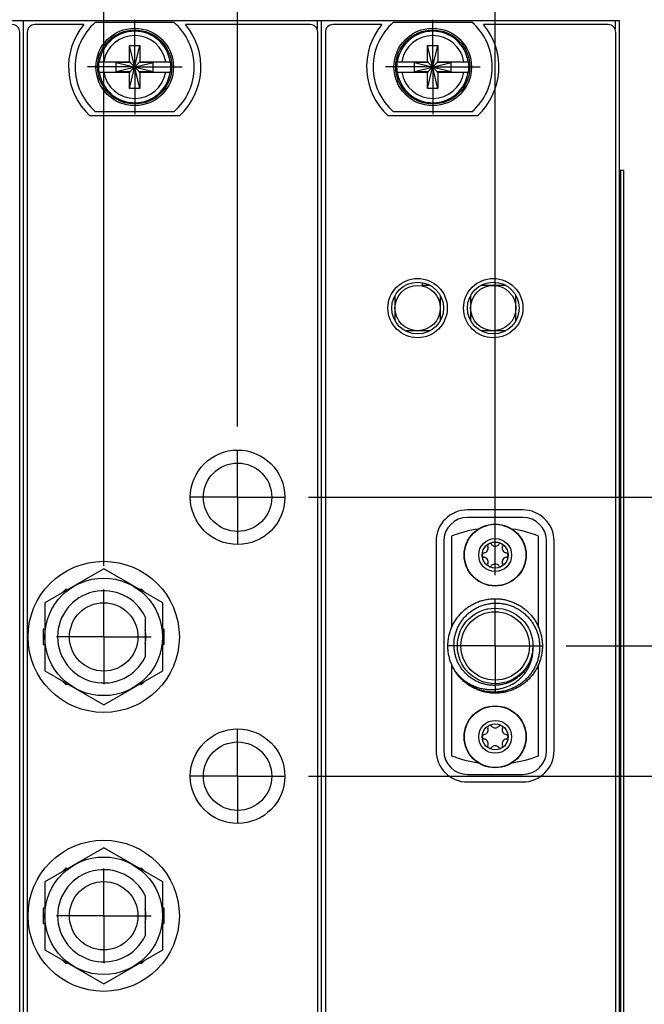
# Model space of a CAD drawing. Header units: inches. Extents: x 0.2 to 16.8, y 0.1 to 10.8.
# Tile 6 of 29: x 5.1 to 6.7, y 5.4 to 8. Entities that reach past the tile are written whole.
import ezdxf

# ---------------------------------------------------------------- set-up
doc = ezdxf.new("R2010")
doc.units = ezdxf.units.IN
doc.header["$LTSCALE"] = 0.935
doc.header["$MEASUREMENT"] = 0
doc.linetypes.add('CENTER', pattern=[0.6, 0.375, -0.075, 0.075, -0.075])
doc.layers.get('0').update_dxf_attribs({"linetype": 'CONTINUOUS'})
doc.layers.add('DEFAULT_1', color=7, linetype='CENTER')
doc.layers.add('DIMENSIONS', color=7, linetype='CONTINUOUS')
doc.styles.get("Standard").update_dxf_attribs({"font": 'txt', "width": 0.8})
doc.dimstyles.new('DIMSTYLE_1', dxfattribs={"dimtxt": 0.125, "dimasz": 0.18, "dimexe": 0.18, "dimexo": 0.0625, "dimgap": 0.09, "dimtad": 0, "dimtih": 1, "dimtoh": 1, "dimdec": 3, "dimzin": 4, "dimdsep": 46, "dimtxsty": 'STANDARD', "dimblk": '_FILLED', "dimblk1": '_FILLED', "dimblk2": '_FILLED', "dimcen": 0.09, "dimadec": 0, "dimazin": 0, "dimtp": 0.01, "dimtm": 0.01, "dimtfac": 1, "dimtdec": 3, "dimtofl": 0, "dimtmove": 0, "dimatfit": 3, "dimldrblk": '_FILLED', "dimfxl": 1, "dimtolj": 1, "dimtzin": 4, "dimarcsym": 0})

# ---------------------------------------------------------------- blocks, each defined once
blk = doc.blocks.new('*D6')
at = {"layer": 'DIMENSIONS', "color": 2, "linetype": 'CONTINUOUS'}
blk.add_line((6.5247, 6.3094), (7.3643, 6.3094), dxfattribs=at)
at = {"layer": 'DIMENSIONS', "color": 2, "linetype": 'CONTINUOUS', "width": 0.8}
for s, p in [('1.532', (7.5268, 6.2469)), ('[', (8.1518, 6.2469)), ('38.91', (8.2518, 6.2469)), (']', (8.7518, 6.2469)), ('-', (7.4268, 6.2469))]:
    blk.add_text(s, height=0.125, dxfattribs=at).set_placement(p)
blk = doc.blocks.new('_FILLED')
at = {"color": 0, "linetype": 'BYBLOCK'}
blk.add_solid([(0, 0), (-1, 0.174), (-1, -0.174)], dxfattribs=at)
blk = doc.blocks.new('*D7')
at = {"layer": 'DIMENSIONS', "color": 2, "linetype": 'CONTINUOUS'}
blk.add_line((6.5247, 4.9094), (7.3643, 4.9094), dxfattribs=at)
at = {"layer": 'DIMENSIONS', "color": 2, "linetype": 'CONTINUOUS', "width": 0.8}
for s, p in [('[', (8.1518, 4.8469)), (']', (8.7518, 4.8469)), ('2.932', (7.5268, 4.8469)), ('74.47', (8.2518, 4.8469)), ('-', (7.4268, 4.8469))]:
    blk.add_text(s, height=0.125, dxfattribs=at).set_placement(p)
blk = doc.blocks.new('*D8')
at = {"layer": 'DIMENSIONS', "color": 2, "linetype": 'CONTINUOUS'}
blk.add_line((6.5247, 4.2524), (7.3643, 4.2524), dxfattribs=at)
at = {"layer": 'DIMENSIONS', "color": 2, "linetype": 'CONTINUOUS', "width": 0.8}
for s, p in [('[', (8.1518, 4.1899)), (']', (8.7518, 4.1899)), ('3.589', (7.5268, 4.1899)), ('91.16', (8.2518, 4.1899)), ('-', (7.4268, 4.1899))]:
    blk.add_text(s, height=0.125, dxfattribs=at).set_placement(p)
blk = doc.blocks.new('*D9')
at = {"layer": 'DIMENSIONS', "color": 2, "linetype": 'CONTINUOUS'}
blk.add_line((5.8437, 4.4888), (7.3643, 4.4888), dxfattribs=at)
at = {"layer": 'DIMENSIONS', "color": 2, "linetype": 'CONTINUOUS', "width": 0.8}
for s, p in [('[', (8.1518, 4.4263)), (']', (8.7518, 4.4263)), ('3.353', (7.5268, 4.4263)), ('85.16', (8.2518, 4.4263)), ('-', (7.4268, 4.4263))]:
    blk.add_text(s, height=0.125, dxfattribs=at).set_placement(p)
blk = doc.blocks.new('*D10')
at = {"layer": 'DIMENSIONS', "color": 2, "linetype": 'CONTINUOUS'}
blk.add_line((5.8437, 5.2268), (7.3643, 5.2268), dxfattribs=at)
at = {"layer": 'DIMENSIONS', "color": 2, "linetype": 'CONTINUOUS', "width": 0.8}
for s, p in [('2.615', (7.5268, 5.1643)), ('[', (8.1518, 5.1643)), ('66.41', (8.2518, 5.1643)), (']', (8.7518, 5.1643)), ('-', (7.4268, 5.1643))]:
    blk.add_text(s, height=0.125, dxfattribs=at).set_placement(p)
blk = doc.blocks.new('*D11')
at = {"layer": 'DIMENSIONS', "color": 2, "linetype": 'CONTINUOUS'}
blk.add_line((5.8437, 5.9648), (7.3643, 5.9648), dxfattribs=at)
at = {"layer": 'DIMENSIONS', "color": 2, "linetype": 'CONTINUOUS', "width": 0.8}
for s, p in [('1.877', (7.5268, 5.9023)), ('[', (8.1518, 5.9023)), ('47.67', (8.2518, 5.9023)), (']', (8.7518, 5.9023)), ('-', (7.4268, 5.9023))]:
    blk.add_text(s, height=0.125, dxfattribs=at).set_placement(p)
blk = doc.blocks.new('*D12')
at = {"layer": 'DIMENSIONS', "color": 2, "linetype": 'CONTINUOUS'}
blk.add_line((5.8437, 6.7028), (7.3643, 6.7028), dxfattribs=at)
at = {"layer": 'DIMENSIONS', "color": 2, "linetype": 'CONTINUOUS', "width": 0.8}
for s, p in [('[', (8.1518, 6.6403)), (']', (8.7518, 6.6403)), ('1.139', (7.5268, 6.6403)), ('28.92', (8.2518, 6.6403)), ('-', (7.4268, 6.6403))]:
    blk.add_text(s, height=0.125, dxfattribs=at).set_placement(p)
blk = doc.blocks.new('*D25')
at = {"layer": 'DIMENSIONS', "color": 2, "linetype": 'CONTINUOUS'}
blk.add_line((6.3371, 6.497), (6.3371, 8.6509), dxfattribs=at)
at = {"layer": 'DIMENSIONS', "color": 2, "linetype": 'CONTINUOUS', "width": 0.8}
for s, p in [(']', (6.3996, 10.2384)), ('64.54', (6.3996, 9.7384)), ('[', (6.3996, 9.6384)), ('2.541', (6.3996, 9.0134)), ('3X ', (6.3996, 8.7134))]:
    blk.add_text(s, height=0.125, rotation=90, dxfattribs=at).set_placement(p)
blk = doc.blocks.new('*D26')
at = {"layer": 'DIMENSIONS', "color": 2, "linetype": 'CONTINUOUS'}
blk.add_line((5.6561, 6.8904), (5.6561, 8.6509), dxfattribs=at)
at = {"layer": 'DIMENSIONS', "color": 2, "linetype": 'CONTINUOUS', "width": 0.8}
for s, p in [(']', (5.7186, 10.2384)), ('47.24', (5.7186, 9.7384)), ('[', (5.7186, 9.6384)), ('1.860', (5.7186, 9.0134)), ('4X ', (5.7186, 8.7134))]:
    blk.add_text(s, height=0.125, rotation=90, dxfattribs=at).set_placement(p)
blk = doc.blocks.new('*D27')
at = {"layer": 'DIMENSIONS', "color": 2, "linetype": 'CONTINUOUS'}
for p, q in [((5.1649, 8.4774), (5.1649, 8.6509)), ((5.3021, 8.3567), (5.1649, 8.4774)), ((5.3021, 6.521), (5.3021, 8.3567))]:
    blk.add_line(p, q, dxfattribs=at)
at = {"layer": 'DIMENSIONS', "color": 2, "linetype": 'CONTINUOUS', "width": 0.8}
for s, p in [(']', (5.2274, 10.2384)), ('38.25', (5.2274, 9.7384)), ('[', (5.2274, 9.6384)), ('1.506', (5.2274, 9.0134)), ('4X ', (5.2274, 8.7134))]:
    blk.add_text(s, height=0.125, rotation=90, dxfattribs=at).set_placement(p)

msp = doc.modelspace()

# ---------------------------------------------------------------- linework, layer by layer
at = {"color": 7, "linetype": 'CONTINUOUS'}
for p, q in [((5.8781, 7.9634), (3.5021, 7.9634)), ((5.0901, 2.8255), (5.0901, 7.9634)), ((5.2496, 7.9534), (5.1201, 7.9534)), ((5.2803, 7.9599), (5.4878, 7.9599)), ((5.8481, 7.9534), (5.5185, 7.9534)), ((5.8781, 2.8255), (5.8781, 7.9634)), ((6.6541, 7.9634), (5.8781, 7.9634)), ((6.0376, 7.9534), (5.9081, 7.9534)), ((6.0683, 7.9599), (6.2758, 7.9599)), ((6.6361, 7.9534), (6.3065, 7.9534)), ((6.6661, 7.9634), (6.6541, 7.9634)), ((6.6661, 2.8255), (6.6661, 7.9634)), ((5.0801, 2.9264), (5.0801, 7.9334)), ((5.1001, 7.9334), (5.1001, 3.8634)), ((5.8681, 3.8634), (5.8681, 7.9334)), ((5.8881, 7.9334), (5.8881, 3.8634)), ((6.6561, 3.8634), (6.6561, 7.9334)), ((5.3703, 7.7843), (5.3978, 7.8985)), ((5.3703, 7.8552), (5.3703, 7.8985)), ((5.3978, 7.7843), (5.3703, 7.8985)), ((5.3703, 7.8985), (5.3978, 7.8985)), ((5.3978, 7.8985), (5.3978, 7.8552)), ((6.1583, 7.7843), (6.1858, 7.8985)), ((6.1583, 7.8552), (6.1583, 7.8985)), ((6.1858, 7.7843), (6.1583, 7.8985)), ((6.1583, 7.8985), (6.1858, 7.8985)), ((6.1858, 7.8985), (6.1858, 7.8552)), ((5.2894, 7.8552), (5.3723, 7.8552)), ((5.3355, 7.8297), (5.3355, 7.8531)), ((5.3355, 7.8297), (5.4326, 7.8531)), ((5.3723, 7.8531), (5.3355, 7.8531)), ((5.3355, 7.8531), (5.4326, 7.8297)), ((5.3723, 7.8552), (5.3723, 7.8531)), ((5.3723, 7.8297), (5.3958, 7.8531)), ((5.3958, 7.8297), (5.3723, 7.8531)), ((5.3958, 7.8552), (5.3958, 7.8531)), ((5.3958, 7.8552), (5.4787, 7.8552)), ((5.4326, 7.8531), (5.3958, 7.8531)), ((5.4326, 7.8297), (5.4326, 7.8531)), ((6.0774, 7.8552), (6.1603, 7.8552)), ((6.1235, 7.8297), (6.1235, 7.8531)), ((6.1235, 7.8297), (6.2206, 7.8531)), ((6.1603, 7.8531), (6.1235, 7.8531)), ((6.1235, 7.8531), (6.2206, 7.8297)), ((6.1603, 7.8552), (6.1603, 7.8531)), ((6.1603, 7.8297), (6.1838, 7.8531)), ((6.1838, 7.8297), (6.1603, 7.8531)), ((6.1838, 7.8552), (6.1838, 7.8531)), ((6.1838, 7.8552), (6.2667, 7.8552)), ((6.2206, 7.8531), (6.1838, 7.8531)), ((6.2206, 7.8297), (6.2206, 7.8531)), ((5.2894, 7.8276), (5.3723, 7.8276)), ((5.3355, 7.8297), (5.3723, 7.8297)), ((5.3703, 7.7843), (5.3703, 7.8276)), ((5.3723, 7.8276), (5.3723, 7.8297)), ((5.3958, 7.8276), (5.3958, 7.8297)), ((5.3958, 7.8297), (5.4326, 7.8297)), ((5.3958, 7.8276), (5.4787, 7.8276)), ((5.3978, 7.8276), (5.3978, 7.7843)), ((6.0774, 7.8276), (6.1603, 7.8276)), ((6.1235, 7.8297), (6.1603, 7.8297)), ((6.1583, 7.7843), (6.1583, 7.8276)), ((6.1603, 7.8276), (6.1603, 7.8297)), ((6.1838, 7.8276), (6.1838, 7.8297)), ((6.1838, 7.8297), (6.2206, 7.8297)), ((6.1838, 7.8276), (6.2667, 7.8276)), ((6.1858, 7.8276), (6.1858, 7.7843)), ((5.3978, 7.7843), (5.3703, 7.7843)), ((6.1858, 7.7843), (6.1583, 7.7843)), ((5.5023, 7.7124), (5.2658, 7.7124)), ((5.4878, 7.7229), (5.2803, 7.7229)), ((6.2903, 7.7124), (6.0538, 7.7124)), ((6.2758, 7.7229), (6.0683, 7.7229)), ((6.6768, 7.5674), (6.6661, 7.5674)), ((6.6768, 7.5674), (6.6768, 3.5674)), ((6.1441, 7.2708), (6.1441, 7.2634)), ((6.1651, 7.2634), (6.1441, 7.2634)), ((6.3651, 7.2634), (6.299, 7.2634)), ((6.0721, 7.2364), (6.0721, 7.1704)), ((6.1921, 7.2364), (6.1921, 7.1704)), ((6.2721, 7.2364), (6.2721, 7.1704)), ((6.3921, 7.1704), (6.3921, 7.2364)), ((6.1651, 7.1434), (6.099, 7.1434)), ((6.3651, 7.1434), (6.299, 7.1434)), ((6.4101, 6.6694), (6.2641, 6.6694)), ((6.4101, 6.6494), (6.2641, 6.6494)), ((6.2221, 6.6), (6.2221, 6.3584)), ((6.4521, 6.3584), (6.4521, 6.6)), ((6.1811, 6.5864), (6.1811, 6.0324)), ((6.2011, 6.5864), (6.2011, 6.0324)), ((6.4731, 6.0324), (6.4731, 6.5864)), ((6.4931, 6.0324), (6.4931, 6.5864)), ((5.3021, 6.5136), (5.1461, 6.4235)), ((5.4581, 6.4235), (5.3021, 6.5136)), ((5.2031, 6.4607), (5.1929, 6.4505)), ((5.2058, 6.458), (5.2031, 6.4607)), ((5.401, 6.4607), (5.3983, 6.458)), ((5.4112, 6.4505), (5.401, 6.4607)), ((5.1461, 6.4235), (5.1461, 6.2434)), ((5.4581, 6.2434), (5.4581, 6.4235)), ((5.4121, 6.3862), (5.4121, 6.2807)), ((5.1421, 6.3534), (5.1421, 6.3134)), ((5.1461, 6.3534), (5.1421, 6.3534)), ((5.4621, 6.3534), (5.4581, 6.3534)), ((5.4621, 6.3134), (5.4621, 6.3534)), ((5.1421, 6.3134), (5.1461, 6.3134)), ((5.4581, 6.3134), (5.4621, 6.3134)), ((6.2221, 6.2605), (6.2221, 6.0189)), ((6.4521, 6.0189), (6.4521, 6.2605)), ((5.1461, 6.2434), (5.3021, 6.1533)), ((5.3021, 6.1533), (5.4581, 6.2434)), ((5.1929, 6.2163), (5.2031, 6.2061)), ((5.2031, 6.2061), (5.2058, 6.2089)), ((5.3983, 6.2089), (5.401, 6.2061)), ((5.401, 6.2061), (5.4112, 6.2163)), ((6.2641, 5.9694), (6.4101, 5.9694)), ((6.2641, 5.9494), (6.4101, 5.9494)), ((5.3021, 5.7756), (5.1461, 5.6855)), ((5.4581, 5.6855), (5.3021, 5.7756)), ((5.2031, 5.7227), (5.1929, 5.7125)), ((5.2058, 5.72), (5.2031, 5.7227)), ((5.401, 5.7227), (5.3983, 5.72)), ((5.4112, 5.7125), (5.401, 5.7227)), ((5.1461, 5.6855), (5.1461, 5.5054)), ((5.4581, 5.5054), (5.4581, 5.6855)), ((5.4121, 5.6482), (5.4121, 5.5427)), ((5.1421, 5.6154), (5.1421, 5.5754)), ((5.1461, 5.6154), (5.1421, 5.6154)), ((5.4621, 5.6154), (5.4581, 5.6154)), ((5.4621, 5.5754), (5.4621, 5.6154)), ((5.1421, 5.5754), (5.1461, 5.5754)), ((5.4581, 5.5754), (5.4621, 5.5754)), ((5.1461, 5.5054), (5.3021, 5.4153)), ((5.3021, 5.4153), (5.4581, 5.5054)), ((5.1929, 5.4783), (5.2031, 5.4681)), ((5.401, 5.4681), (5.4112, 5.4783)), ((5.2031, 5.4681), (5.2058, 5.4709)), ((5.3983, 5.4709), (5.401, 5.4681))]:
    msp.add_line(p, q, dxfattribs=at)
at = {"color": 9, "linetype": 'CONTINUOUS'}
for p, q in [((5.8661, 7.9634), (5.8661, 7.9421)), ((6.6541, 7.9634), (6.6541, 7.9421)), ((6.6681, 7.5674), (6.6681, 3.5674)), ((6.6767, 7.5674), (6.6767, 3.5674))]:
    msp.add_line(p, q, dxfattribs=at)
at = {"color": 7, "linetype": 'CONTINUOUS'}
for centre, radius in [((5.3841, 7.8414), 0.1025), ((5.3841, 7.8414), 0.098), ((6.1721, 7.8414), 0.1025), ((6.1721, 7.8414), 0.098), ((6.1321, 7.2034), 0.0785), ((6.1321, 7.2034), 0.0685), ((6.3321, 7.2034), 0.0785), ((6.3321, 7.2034), 0.0685), ((6.1321, 7.2034), 0.06), ((6.3321, 7.2034), 0.06), ((5.6561, 6.7028), 0.125), ((5.6561, 6.7028), 0.0905), ((6.3371, 6.5499), 0.082), ((6.3371, 6.5499), 0.0436), ((6.3371, 6.5499), 0.0345), ((5.3021, 6.3334), 0.2), ((5.3021, 6.3334), 0.1555), ((5.3021, 6.3334), 0.0905), ((6.3371, 6.3094), 0.1), ((6.3371, 6.3094), 0.0905), ((6.3371, 6.0689), 0.082), ((6.3371, 6.0689), 0.0436), ((6.3371, 6.0689), 0.0345), ((5.6561, 5.9648), 0.125), ((5.6561, 5.9648), 0.0905), ((5.3021, 5.5954), 0.2), ((5.3021, 5.5954), 0.1555), ((5.3021, 5.5954), 0.0905)]:
    msp.add_circle(centre, radius, dxfattribs=at)
at = {"color": 9, "linetype": 'CONTINUOUS'}
for centre in [(6.3371, 6.5499), (6.3371, 6.0689)]:
    msp.add_circle(centre, 0.0813, dxfattribs=at)
at = {"color": 7, "linetype": 'CONTINUOUS'}
for centre, radius, start, end in [((5.0601, 7.9334), 0.02, 0, 90), ((5.1201, 7.9334), 0.02, 90, 180), ((5.3841, 7.8414), 0.175, 140.2082, 227.4886), ((5.3841, 7.8414), 0.1575, 131.203, 228.797), ((5.3841, 7.8414), 0.1575, 311.203, 48.797), ((5.3841, 7.8414), 0.175, 312.5114, 39.7918), ((5.8481, 7.9334), 0.02, 0, 90), ((5.9081, 7.9334), 0.02, 90, 180), ((6.1721, 7.8414), 0.175, 140.2082, 227.4886), ((6.1721, 7.8414), 0.1575, 131.203, 228.797), ((6.1721, 7.8414), 0.1575, 311.203, 48.797), ((6.1721, 7.8414), 0.175, 312.5114, 39.7918), ((6.6361, 7.9334), 0.02, 0, 90), ((5.3841, 7.8414), 0.0956, 171.7166, 188.2834), ((5.3841, 7.8414), 0.0956, 351.7166, 8.2834), ((6.1721, 7.8414), 0.0956, 171.7166, 188.2834), ((6.1721, 7.8414), 0.0956, 351.7166, 8.2834), ((6.2641, 6.5864), 0.083, 90, 180), ((6.2641, 6.5864), 0.063, 90, 180), ((6.4101, 6.5864), 0.083, 0, 90), ((6.4101, 6.5864), 0.063, 0, 90), ((6.3371, 6.3094), 0.3125, 98.2208, 111.5923), ((6.3371, 6.3094), 0.3125, 68.4077, 81.7792), ((6.3063, 6.5677), 0.012, 278.9424, 21.0576), ((6.3231, 6.5742), 0.006, 38.9424, 201.0576), ((6.3371, 6.5855), 0.012, 218.9424, 321.0576), ((6.3511, 6.5742), 0.006, 338.9424, 141.0576), ((6.3679, 6.5677), 0.012, 158.9424, 261.0576), ((6.3091, 6.5499), 0.006, 98.9424, 261.0576), ((6.3063, 6.5322), 0.012, 338.9424, 81.0576), ((6.3679, 6.5322), 0.012, 98.9424, 201.0576), ((6.3651, 6.5499), 0.006, 278.9424, 81.0576), ((6.3231, 6.5257), 0.006, 158.9424, 321.0576), ((6.3371, 6.5144), 0.012, 38.9424, 141.0576), ((6.3511, 6.5257), 0.006, 218.9424, 21.0576), ((5.3021, 6.3334), 0.122, 25.6256, 334.3744), ((5.3021, 6.3334), 0.1115, 350.5912, 9.4088), ((6.3231, 6.0932), 0.006, 38.9424, 201.0576), ((6.3371, 6.1045), 0.012, 218.9424, 321.0576), ((6.3511, 6.0932), 0.006, 338.9424, 141.0576), ((6.3091, 6.0689), 0.006, 98.9424, 261.0576), ((6.3063, 6.0867), 0.012, 278.9424, 21.0576), ((6.3679, 6.0867), 0.012, 158.9424, 261.0576), ((6.3651, 6.0689), 0.006, 278.9424, 81.0576), ((6.3063, 6.0512), 0.012, 338.9424, 81.0576), ((6.3231, 6.0447), 0.006, 158.9424, 321.0576), ((6.3371, 6.0334), 0.012, 38.9424, 141.0576), ((6.3511, 6.0447), 0.006, 218.9424, 21.0576), ((6.3679, 6.0512), 0.012, 98.9424, 201.0576), ((6.2641, 6.0324), 0.083, 180, 270), ((6.2641, 6.0324), 0.063, 180, 270), ((6.3371, 6.3094), 0.3125, 248.4077, 261.7792), ((6.3371, 6.3094), 0.3125, 278.2208, 291.5923), ((6.4101, 6.0324), 0.063, 270, 360), ((6.4101, 6.0324), 0.083, 270, 360), ((5.3021, 5.5954), 0.122, 25.6256, 334.3744), ((5.3021, 5.5954), 0.1115, 350.5912, 9.4088)]:
    msp.add_arc(centre, radius, start, end, dxfattribs=at)
at = {"color": 9, "linetype": 'CONTINUOUS'}
for centre, radius, start, end in [((5.3841, 7.8414), 0.0947, 8.3637, 171.6363), ((5.3841, 7.8414), 0.0832, 9.5336, 170.4664), ((6.1721, 7.8414), 0.0947, 8.3637, 171.6363), ((6.1721, 7.8414), 0.0832, 9.5336, 170.4664), ((5.3841, 7.8414), 0.0947, 188.3637, 351.6363), ((5.3841, 7.8414), 0.0832, 189.5336, 350.4664), ((6.1721, 7.8414), 0.0947, 188.3637, 351.6363), ((6.1721, 7.8414), 0.0832, 189.5336, 350.4664)]:
    msp.add_arc(centre, radius, start, end, dxfattribs=at)
at = {"color": 7, "linetype": 'CONTINUOUS'}
for points, knots in [([(6.2296, 6.2455), (6.2295, 6.2458), (6.2283, 6.2477), (6.2263, 6.2513), (6.2238, 6.2565), (6.2214, 6.2619), (6.2193, 6.2673), (6.2175, 6.2728), (6.2159, 6.2784), (6.2146, 6.2841), (6.2136, 6.2898), (6.2128, 6.2955), (6.2123, 6.3013), (6.212, 6.3071), (6.2121, 6.3129), (6.2124, 6.3187), (6.2129, 6.3245), (6.2138, 6.3303), (6.2149, 6.336), (6.2162, 6.3416), (6.2179, 6.3472), (6.2197, 6.3527), (6.2219, 6.3581), (6.2243, 6.3634), (6.2269, 6.3686), (6.2298, 6.3737), (6.2329, 6.3786), (6.2362, 6.3834), (6.2397, 6.388), (6.2435, 6.3924), (6.2475, 6.3967), (6.2516, 6.4007), (6.2559, 6.4046), (6.2604, 6.4083), (6.2651, 6.4117), (6.27, 6.415), (6.2749, 6.418), (6.28, 6.4207), (6.2853, 6.4233), (6.2906, 6.4255), (6.2961, 6.4276), (6.3016, 6.4293), (6.3072, 6.4309), (6.3129, 6.4321), (6.3186, 6.4331), (6.3244, 6.4338), (6.3302, 6.4343), (6.336, 6.4345), (6.3418, 6.4344), (6.3476, 6.434), (6.3534, 6.4334), (6.3591, 6.4325), (6.3648, 6.4314), (6.3705, 6.4299), (6.376, 6.4282), (6.3815, 6.4263), (6.3869, 6.4241), (6.3922, 6.4217), (6.3973, 6.419), (6.4024, 6.4161), (6.4072, 6.4129), (6.412, 6.4095), (6.4165, 6.406), (6.4209, 6.4022), (6.4252, 6.3982), (6.4292, 6.394), (6.433, 6.3896), (6.4366, 6.385), (6.4401, 6.3803), (6.4422, 6.3771), (6.4432, 6.3755)], [0, 0, 0, 0, 0.002107, 0.017008, 0.031907, 0.04679, 0.061684, 0.076586, 0.091481, 0.106364, 0.121262, 0.136164, 0.151053, 0.165939, 0.18084, 0.19574, 0.210624, 0.225516, 0.240418, 0.255314, 0.270197, 0.285094, 0.299996, 0.314887, 0.329772, 0.344672, 0.359573, 0.374458, 0.389348, 0.40425, 0.419148, 0.43403, 0.448926, 0.463828, 0.478721, 0.493605, 0.508504, 0.523405, 0.538292, 0.553181, 0.568082, 0.582981, 0.597863, 0.612758, 0.62766, 0.642554, 0.657437, 0.672336, 0.687238, 0.702126, 0.717013, 0.731914, 0.746813, 0.761697, 0.77659, 0.791492, 0.806388, 0.82127, 0.836168, 0.85107, 0.86596, 0.880846, 0.895746, 0.910646, 0.92553, 0.940422, 0.955324, 0.970221, 0.985103, 1, 1, 1, 1]), ([(6.2284, 6.3185), (6.2285, 6.3202), (6.2288, 6.3237), (6.2295, 6.3289), (6.2304, 6.3341), (6.2316, 6.3393), (6.233, 6.3444), (6.2347, 6.3494), (6.2366, 6.3543), (6.2388, 6.3591), (6.2411, 6.3639), (6.2438, 6.3685), (6.2466, 6.373), (6.2496, 6.3774), (6.2529, 6.3816), (6.2564, 6.3856), (6.26, 6.3895), (6.2639, 6.3932), (6.2679, 6.3967), (6.2721, 6.4), (6.2764, 6.4032), (6.2809, 6.4061), (6.2855, 6.4088), (6.2903, 6.4113), (6.2952, 6.4135), (6.3002, 6.4155), (6.3052, 6.4173), (6.3104, 6.4188), (6.3156, 6.4201), (6.3209, 6.4211), (6.3263, 6.4219), (6.3316, 6.4225), (6.3353, 6.4226), (6.3371, 6.4227)], [0, 0, 0, 0, 0.031817, 0.063632, 0.09551, 0.127431, 0.159355, 0.191296, 0.223302, 0.255338, 0.287368, 0.319441, 0.35157, 0.383718, 0.415862, 0.448066, 0.480315, 0.51257, 0.544836, 0.577168, 0.609532, 0.641892, 0.674289, 0.706744, 0.73922, 0.77169, 0.804218, 0.836793, 0.869377, 0.901966, 0.934621, 0.967312, 1, 1, 1, 1]), ([(6.3371, 6.4227), (6.3388, 6.4227), (6.3424, 6.4227), (6.3478, 6.4225), (6.3532, 6.422), (6.3586, 6.4212), (6.3639, 6.4202), (6.3692, 6.4189), (6.3744, 6.4174), (6.3795, 6.4156), (6.3846, 6.4136), (6.3895, 6.4114), (6.3943, 6.4089), (6.3991, 6.4062), (6.4037, 6.4032), (6.4081, 6.4001), (6.4124, 6.3967), (6.4166, 6.3931), (6.4205, 6.3894), (6.4243, 6.3854), (6.4279, 6.3813), (6.4313, 6.377), (6.4345, 6.3725), (6.4375, 6.3679), (6.4403, 6.3632), (6.4428, 6.3583), (6.4452, 6.3533), (6.4472, 6.3482), (6.4491, 6.343), (6.4507, 6.3377), (6.452, 6.3323), (6.4531, 6.3269), (6.4539, 6.3214), (6.4545, 6.3159), (6.4548, 6.3103), (6.4548, 6.3048), (6.4546, 6.2992), (6.4541, 6.2937), (6.4534, 6.2882), (6.4524, 6.2827), (6.4511, 6.2773), (6.4496, 6.2719), (6.4479, 6.2666), (6.4458, 6.2614), (6.4436, 6.2563), (6.4411, 6.2512), (6.4383, 6.2464), (6.4354, 6.2416), (6.4322, 6.237), (6.4288, 6.2325), (6.4252, 6.2282), (6.4214, 6.224), (6.4174, 6.2201), (6.4132, 6.2163), (6.4088, 6.2127), (6.4043, 6.2094), (6.3996, 6.2062), (6.3947, 6.2033), (6.3898, 6.2006), (6.3847, 6.1981), (6.3794, 6.1959), (6.3741, 6.1939), (6.3687, 6.1922), (6.3632, 6.1907), (6.3577, 6.1895), (6.3521, 6.1885), (6.3464, 6.1878), (6.3407, 6.1874), (6.3369, 6.1872), (6.335, 6.1872)], [0, 0, 0, 0, 0.014496, 0.029019, 0.043553, 0.058083, 0.072638, 0.087214, 0.101795, 0.116377, 0.130988, 0.145614, 0.16024, 0.174879, 0.189544, 0.20422, 0.218893, 0.233589, 0.248307, 0.26303, 0.277754, 0.292506, 0.307275, 0.322042, 0.336822, 0.351629, 0.366446, 0.381259, 0.396097, 0.410956, 0.425819, 0.440684, 0.455578, 0.470487, 0.485395, 0.500315, 0.515262, 0.53022, 0.545174, 0.560152, 0.575151, 0.590154, 0.605159, 0.620192, 0.635241, 0.650289, 0.665349, 0.680436, 0.695533, 0.710626, 0.725743, 0.740881, 0.756024, 0.771168, 0.78634, 0.801528, 0.816715, 0.831914, 0.847139, 0.862375, 0.877607, 0.892862, 0.908139, 0.92342, 0.938702, 0.954012, 0.969338, 0.984663, 1, 1, 1, 1]), ([(6.4432, 6.3755), (6.4442, 6.3738), (6.4462, 6.3705), (6.4489, 6.3653), (6.4514, 6.3601), (6.4536, 6.3547), (6.4556, 6.3492), (6.4573, 6.3437), (6.4588, 6.3381), (6.46, 6.3324), (6.4609, 6.3266), (6.4616, 6.3209), (6.462, 6.3151), (6.4621, 6.3092), (6.462, 6.3034), (6.4615, 6.2976), (6.4609, 6.2919), (6.4599, 6.2861), (6.4587, 6.2804), (6.4572, 6.2748), (6.4555, 6.2693), (6.4535, 6.2638), (6.4512, 6.2585), (6.4487, 6.2532), (6.446, 6.2481), (6.443, 6.2431), (6.4398, 6.2382), (6.4364, 6.2335), (6.4328, 6.229), (6.4289, 6.2246), (6.4249, 6.2204), (6.4207, 6.2165), (6.4163, 6.2127), (6.4117, 6.2091), (6.4069, 6.2057), (6.402, 6.2026), (6.397, 6.1997), (6.3918, 6.197), (6.3865, 6.1946), (6.3812, 6.1924), (6.3757, 6.1905), (6.3701, 6.1888), (6.3645, 6.1874), (6.3588, 6.1863), (6.353, 6.1854), (6.3472, 6.1848), (6.3414, 6.1845), (6.3356, 6.1844), (6.3298, 6.1846), (6.324, 6.1851), (6.3182, 6.1858), (6.3125, 6.1868), (6.3068, 6.1881), (6.3012, 6.1896), (6.2957, 6.1914), (6.2903, 6.1935), (6.2849, 6.1958), (6.2797, 6.1983), (6.2746, 6.2011), (6.2696, 6.2041), (6.2648, 6.2074), (6.2601, 6.2108), (6.2556, 6.2145), (6.2513, 6.2184), (6.2472, 6.2225), (6.2432, 6.2268), (6.2395, 6.2312), (6.236, 6.2358), (6.2337, 6.2392), (6.2325, 6.2409), (6.2324, 6.2411)], [0, 0, 0, 0, 0.014912, 0.029813, 0.044708, 0.059618, 0.074528, 0.089423, 0.104324, 0.119235, 0.134143, 0.149035, 0.163941, 0.178853, 0.193755, 0.208649, 0.223558, 0.238469, 0.253366, 0.268264, 0.283176, 0.298084, 0.312977, 0.327881, 0.342793, 0.357697, 0.37259, 0.387499, 0.40241, 0.417308, 0.432205, 0.447116, 0.462025, 0.476919, 0.491822, 0.506734, 0.521639, 0.536532, 0.551439, 0.566351, 0.581251, 0.596146, 0.611057, 0.625967, 0.640861, 0.655762, 0.670674, 0.685581, 0.700473, 0.715379, 0.730292, 0.745193, 0.760087, 0.774997, 0.789908, 0.804803, 0.819703, 0.834615, 0.849522, 0.864415, 0.87932, 0.894232, 0.909135, 0.924029, 0.938938, 0.953849, 0.968746, 0.983644, 0.998555, 1, 1, 1, 1]), ([(6.4369, 6.3038), (6.4368, 6.3021), (6.4367, 6.2989), (6.4362, 6.2939), (6.4354, 6.2891), (6.4344, 6.2842), (6.4332, 6.2794), (6.4318, 6.2747), (6.4301, 6.27), (6.4281, 6.2654), (6.426, 6.2609), (6.4236, 6.2565), (6.421, 6.2523), (6.4182, 6.2482), (6.4152, 6.2442), (6.4121, 6.2403), (6.4087, 6.2366), (6.4051, 6.2331), (6.4014, 6.2297), (6.3975, 6.2266), (6.3934, 6.2236), (6.3892, 6.2208), (6.3849, 6.2183), (6.3804, 6.2159), (6.3759, 6.2138), (6.3712, 6.2118), (6.3664, 6.2102), (6.3616, 6.2087), (6.3567, 6.2075), (6.3517, 6.2065), (6.3467, 6.2058), (6.3416, 6.2053), (6.3365, 6.2051), (6.3314, 6.2051), (6.3263, 6.2053), (6.3213, 6.2059), (6.3162, 6.2066), (6.3112, 6.2076), (6.3062, 6.2089), (6.3013, 6.2103), (6.2965, 6.2121), (6.2918, 6.214), (6.2871, 6.2162), (6.2826, 6.2186), (6.2781, 6.2213), (6.2739, 6.2241), (6.2697, 6.2272), (6.2657, 6.2305), (6.2619, 6.2339), (6.2582, 6.2376), (6.2547, 6.2414), (6.2514, 6.2454), (6.2483, 6.2495), (6.2453, 6.2538), (6.2426, 6.2582), (6.2401, 6.2628), (6.2379, 6.2675), (6.2358, 6.2723), (6.234, 6.2772), (6.2325, 6.2822), (6.2311, 6.2872), (6.23, 6.2923), (6.2292, 6.2975), (6.2286, 6.3027), (6.2283, 6.308), (6.2282, 6.3132), (6.2283, 6.3167), (6.2284, 6.3185)], [0, 0, 0, 0, 0.014885, 0.029801, 0.044729, 0.059656, 0.07461, 0.089589, 0.104575, 0.119564, 0.134585, 0.149626, 0.164668, 0.179722, 0.194809, 0.209909, 0.225008, 0.240131, 0.255281, 0.270439, 0.285597, 0.300788, 0.315999, 0.331213, 0.346436, 0.361692, 0.376963, 0.392232, 0.407523, 0.422842, 0.43817, 0.453498, 0.468856, 0.484236, 0.499621, 0.515011, 0.530435, 0.545875, 0.561314, 0.576771, 0.592258, 0.607756, 0.623252, 0.638776, 0.654325, 0.669878, 0.685435, 0.701025, 0.716633, 0.732241, 0.747864, 0.763517, 0.779183, 0.794845, 0.810535, 0.82625, 0.841972, 0.857694, 0.873449, 0.889224, 0.904999, 0.920786, 0.936605, 0.952437, 0.968266, 0.98412, 1, 1, 1, 1]), ([(6.2322, 6.2413), (6.2334, 6.2398), (6.2358, 6.2368), (6.2397, 6.2325), (6.2437, 6.2284), (6.2478, 6.2245), (6.2522, 6.2207), (6.2567, 6.2173), (6.2614, 6.214), (6.2661, 6.211), (6.271, 6.2082), (6.2761, 6.2056), (6.2812, 6.2033), (6.2864, 6.2012), (6.2917, 6.1994), (6.297, 6.1978), (6.3024, 6.1965), (6.3078, 6.1955), (6.3133, 6.1947), (6.3188, 6.1942), (6.3243, 6.1939), (6.3297, 6.1939), (6.3352, 6.1942), (6.3406, 6.1947), (6.3459, 6.1954), (6.3513, 6.1964), (6.3565, 6.1977), (6.3616, 6.1992), (6.3667, 6.2009), (6.3717, 6.2029), (6.3765, 6.2051), (6.3812, 6.2075), (6.3858, 6.2102), (6.3902, 6.213), (6.3945, 6.2161), (6.3986, 6.2193), (6.4026, 6.2227), (6.4063, 6.2263), (6.4099, 6.2301), (6.4133, 6.234), (6.4164, 6.238), (6.4194, 6.2422), (6.4221, 6.2465), (6.4247, 6.2509), (6.427, 6.2555), (6.429, 6.2601), (6.4309, 6.2648), (6.4325, 6.2696), (6.4338, 6.2744), (6.435, 6.2792), (6.4358, 6.2841), (6.4365, 6.289), (6.4369, 6.294), (6.437, 6.2989), (6.437, 6.3022), (6.4369, 6.3038)], [0, 0, 0, 0, 0.02038, 0.04072, 0.060998, 0.081201, 0.101364, 0.121478, 0.141518, 0.161499, 0.18144, 0.20132, 0.221123, 0.240885, 0.260597, 0.280237, 0.299813, 0.31935, 0.338826, 0.358225, 0.377579, 0.396885, 0.416119, 0.435285, 0.454412, 0.473479, 0.492467, 0.511409, 0.530301, 0.549124, 0.567875, 0.586586, 0.605238, 0.62381, 0.642332, 0.660806, 0.67921, 0.697541, 0.71583, 0.734059, 0.75221, 0.770307, 0.788356, 0.806335, 0.824238, 0.842098, 0.8599, 0.877623, 0.895287, 0.912904, 0.930452, 0.947921, 0.965346, 0.982712, 1, 1, 1, 1]), ([(6.335, 6.1872), (6.3331, 6.1872), (6.3293, 6.1873), (6.3236, 6.1876), (6.3179, 6.1883), (6.3123, 6.1892), (6.3066, 6.1903), (6.3011, 6.1917), (6.2956, 6.1934), (6.2902, 6.1954), (6.2849, 6.1975), (6.2797, 6.2), (6.2746, 6.2027), (6.2696, 6.2056), (6.2647, 6.2087), (6.2601, 6.2121), (6.2555, 6.2157), (6.2512, 6.2195), (6.247, 6.2235), (6.243, 6.2276), (6.2392, 6.232), (6.2356, 6.2366), (6.2333, 6.2397), (6.2322, 6.2413)], [0, 0, 0, 0, 0.047259, 0.094548, 0.141826, 0.189177, 0.236592, 0.284021, 0.331451, 0.37897, 0.426536, 0.474098, 0.521697, 0.569377, 0.617088, 0.664787, 0.712558, 0.760395, 0.808243, 0.856095, 0.904033, 0.952019, 1, 1, 1, 1])]:
    msp.add_open_spline(points, degree=3, knots=knots, dxfattribs=at)
msp.add_open_spline([(6.2322, 6.2413), (6.2313, 6.2427), (6.2305, 6.2441), (6.2296, 6.2455)], degree=3, dxfattribs=at)
at = {"layer": 'DEFAULT_1', "color": 7, "linetype": 'CENTER'}
for p, q in [((5.3841, 7.8414), (5.3841, 7.9665)), ((6.1721, 7.8414), (6.1721, 7.9665)), ((5.3841, 7.8414), (5.259, 7.8414)), ((5.3841, 7.8414), (5.3841, 7.7163)), ((5.3841, 7.8414), (5.5092, 7.8414)), ((6.1721, 7.8414), (6.047, 7.8414)), ((6.1721, 7.8414), (6.1721, 7.7163)), ((6.1721, 7.8414), (6.2972, 7.8414)), ((5.6561, 6.7028), (5.6561, 6.8279)), ((5.6561, 6.7028), (5.531, 6.7028)), ((5.6561, 6.7028), (5.6561, 6.5777)), ((5.6561, 6.7028), (5.7812, 6.7028)), ((5.3021, 6.3334), (5.3021, 6.4585)), ((6.3371, 6.3094), (6.3371, 6.4345)), ((5.3021, 6.3334), (5.177, 6.3334)), ((5.3021, 6.3334), (5.3021, 6.2083)), ((5.3021, 6.3334), (5.4272, 6.3334)), ((6.3371, 6.3094), (6.212, 6.3094)), ((6.3371, 6.3094), (6.4622, 6.3094)), ((6.3371, 6.3094), (6.3371, 6.1843)), ((5.6561, 5.9648), (5.6561, 6.0899)), ((5.6561, 5.9648), (5.531, 5.9648)), ((5.6561, 5.9648), (5.6561, 5.8397)), ((5.6561, 5.9648), (5.7812, 5.9648)), ((5.3021, 5.5954), (5.3021, 5.7205)), ((5.3021, 5.5954), (5.177, 5.5954)), ((5.3021, 5.5954), (5.3021, 5.4703)), ((5.3021, 5.5954), (5.4272, 5.5954))]:
    msp.add_line(p, q, dxfattribs=at)

# ---------------------------------------------------------------- dimensions: what is measured, and where the dimension line sits
at = {"layer": 'DIMENSIONS', "color": 2, "linetype": 'CONTINUOUS'}
for feature_location, offset, dtype, origin, text, picture, middle in [((6.3371, 6.497), (0, 2.1539), 1, (3.7961, 7.9665), '3X <>', '*D25', (6.3371, 9.5259)), ((5.6561, 6.8904), (0, 1.7606), 1, (3.7961, 7.9665), '4X <>', '*D26', (5.6561, 9.5259)), ((5.3020523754, 6.521024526), (-0.1371922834, 2.1299), 0, (3.7960523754, 7.966524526), '4X <>', '*D27', (5.164860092, 9.525924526)), ((6.5247, 6.3094), (0.8397, 0), 0, (3.7961, 7.8414), '-<>', '*D6', (8.1393, 6.3094)), ((6.5247, 4.9094), (0.8397, 0), 0, (3.7961, 7.8414), '-<>', '*D7', (8.1393, 4.9094)), ((6.5247, 4.2524), (0.8397, 0), 0, (3.7961, 7.8414), '-<>', '*D8', (8.1393, 4.2524)), ((5.8437, 4.4888), (1.5207, 0), 0, (3.7961, 7.8414), '-<>', '*D9', (8.1393, 4.4888)), ((5.8437, 5.2268), (1.5207, 0), 0, (3.7961, 7.8414), '-<>', '*D10', (8.1393, 5.2268)), ((5.8437, 5.9648), (1.5207, 0), 0, (3.7961, 7.8414), '-<>', '*D11', (8.1393, 5.9648)), ((5.8437, 6.7028), (1.5207, 0), 0, (3.7961, 7.8414), '-<>', '*D12', (8.1393, 6.7028))]:
    dim = msp.add_ordinate_dim(feature_location=feature_location, offset=offset, dtype=dtype, origin=origin, text=text, dimstyle='DIMSTYLE_1', dxfattribs=at)
    dim.commit()
    dim.dimension.update_dxf_attribs({"geometry": picture, "text_midpoint": middle})

doc.saveas('drawing.dxf')
